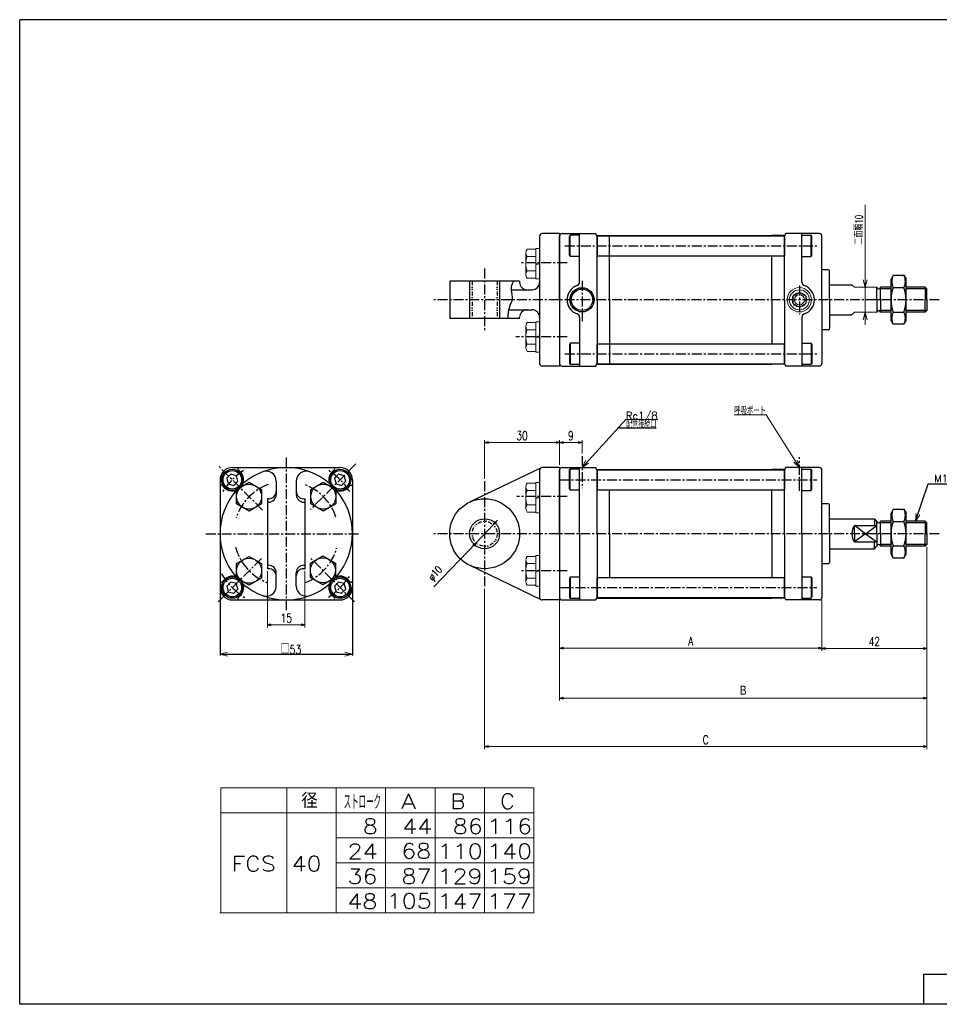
# Model space of a CAD drawing. Header units: millimetres. Extents: x -280 to 280, y -200 to 200.
# Tile 1 of 2: x -280 to 89, y -194 to 200. Entities that reach past the tile are written whole.
import ezdxf
from ezdxf.enums import TextEntityAlignment as Align

# ---------------------------------------------------------------- set-up
doc = ezdxf.new("R2010")
doc.units = ezdxf.units.MM
doc.header["$LTSCALE"] = 0.125
doc.linetypes.add('CENTER', pattern=[50.8, 31.75, -6.35, 6.35, -6.35])
doc.linetypes.add('DIVIDE', pattern=[31.75, 12.7, -6.35, 0, -6.35, 0, -6.35])
for name, color, linetype in [('Layer0001', 7, 'Continuous'), ('Layer0016', 7, 'Continuous'), ('ZUWAKU', 7, 'Continuous')]:
    doc.layers.add(name, color=color, linetype=linetype)
doc.styles.add('dcStyle0', font='txt.shx', dxfattribs={"width": 0.75, "bigfont": 'bigfont'})
doc.dimstyles.new('DaDimDiametricStyle', dxfattribs={"dimtxt": 3, "dimasz": 1.500001, "dimexe": 0.5, "dimexo": 0.5, "dimgap": 1, "dimtad": 3, "dimdsep": 46, "dimtxsty": 'dcStyle0', "dimblk1": 'OPEN30', "dimblk2": 'OPEN30', "dimsah": 1, "dimcen": 0.09, "dimclrd": 4, "dimclre": 4, "dimclrt": 4, "dimadec": 0, "dimazin": 2, "dimtfac": 1, "dimtdec": 4, "dimtmove": 0, "dimatfit": 0, "dimfxl": 1, "dimarcsym": 0})
doc.dimstyles.new('DaDimRotatedStyle', dxfattribs={"dimtxt": 3.5, "dimasz": 1.500001, "dimexe": 1, "dimexo": 0.5, "dimgap": 1, "dimtad": 3, "dimdsep": 46, "dimtxsty": 'dcStyle0', "dimblk1": 'OPEN30', "dimblk2": 'OPEN30', "dimsah": 1, "dimcen": 0.09, "dimclrd": 4, "dimclre": 4, "dimclrt": 4, "dimadec": 0, "dimazin": 2, "dimtfac": 1, "dimtdec": 4, "dimtmove": 0, "dimatfit": 0, "dimfxl": 1, "dimarcsym": 0})

# ---------------------------------------------------------------- blocks, each defined once
blk = doc.blocks.new('DC_GROUP_Φ40_3')
at = {"color": 4, "linetype": 'Continuous', "lineweight": 18}
for p, q in [((-199.3, -53.87), (-196.3, -53.07)), ((-196.3, -54.67), (-199.3, -53.87)), ((-199.3, -53.87), (-196.3, -53.87))]:
    blk.add_line(p, q, dxfattribs=at)
blk = doc.blocks.new('DC_GROUP_Φ40_4')
at = {"color": 4, "linetype": 'Continuous', "lineweight": 18}
for p, q in [((-149.3, -53.07), (-146.3, -53.87)), ((-146.3, -53.87), (-149.3, -54.67)), ((-146.3, -53.87), (-149.3, -53.87))]:
    blk.add_line(p, q, dxfattribs=at)
blk = doc.blocks.new('DC_GROUP_Φ40_6')
at = {"color": 4, "linetype": 'Continuous', "lineweight": 18}
for p, q in [((79.14, -0.69), (79.32, 2.41)), ((79.14, -0.69), (80.09, 2.16)), ((80.85, 1.91), (79.14, -0.69))]:
    blk.add_line(p, q, dxfattribs=at)
blk = doc.blocks.new('_OPEN30')
at = {"color": 0, "linetype": 'ByBlock', "lineweight": -2}
for p, q in [((-1, 0.267949), (0, 0)), ((0, 0), (-1, -0.267949)), ((0, 0), (-1, 0))]:
    blk.add_line(p, q, dxfattribs=at)
blk = doc.blocks.new('*D7')
at = {"color": 4, "linetype": 'Continuous', "lineweight": 13}
for p, q in [((-63.37, -32.19), (-63.37, -52.44)), ((41.63, -32.19), (41.63, -52.44)), ((-63.37, -51.44), (41.63, -51.44))]:
    blk.add_line(p, q, dxfattribs=at)
at = {"color": 4, "xscale": 1.500001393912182, "yscale": 1.499994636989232}
for p, rotation in [((-63.37, -51.44), 180), ((41.63, -51.44), 360)]:
    blk.add_blockref('_OPEN30', p, dxfattribs=dict(at, rotation=rotation))
at = {"color": 4, "insert": (-10.87, -50.44), "char_height": 3.5, "width": 7.6562, "attachment_point": 8, "style": 'dcStyle0'}
blk.add_mtext('\\T1.00;A', dxfattribs=at)
blk = doc.blocks.new('*D8')
at = {"color": 4, "linetype": 'Continuous', "lineweight": 13}
for p, q in [((83.63, -11.01), (83.63, -72.44)), ((-63.37, -32.19), (-63.37, -72.44)), ((-63.37, -71.44), (83.63, -71.44))]:
    blk.add_line(p, q, dxfattribs=at)
at = {"color": 4, "xscale": 1.500001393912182, "yscale": 1.499994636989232}
for p, rotation in [((-63.37, -71.44), 180), ((83.63, -71.44), 360)]:
    blk.add_blockref('_OPEN30', p, dxfattribs=dict(at, rotation=rotation))
at = {"color": 4, "insert": (10.13, -70.44), "char_height": 3.5, "width": 7.6562, "attachment_point": 8, "style": 'dcStyle0'}
blk.add_mtext('\\T1.00;Ｂ', dxfattribs=at)
blk = doc.blocks.new('*D9')
at = {"color": 4, "linetype": 'Continuous', "lineweight": 13}
for p, q in [((83.63, -11.01), (83.63, -52.59)), ((41.63, -32.19), (41.63, -52.59)), ((41.63, -51.59), (83.63, -51.59))]:
    blk.add_line(p, q, dxfattribs=at)
at = {"color": 4, "xscale": 1.500001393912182, "yscale": 1.499994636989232}
for p, rotation in [((41.63, -51.59), 180), ((83.63, -51.59), 360)]:
    blk.add_blockref('_OPEN30', p, dxfattribs=dict(at, rotation=rotation))
at = {"color": 4, "insert": (62.63, -50.59), "char_height": 3.5, "width": 10.9375, "attachment_point": 8, "style": 'dcStyle0'}
blk.add_mtext('\\T1.00;42', dxfattribs=at)
blk = doc.blocks.new('*D10')
at = {"color": 4, "linetype": 'Continuous', "lineweight": 13}
for p, q in [((83.63, -11.01), (83.63, -91.89)), ((-93.37, -27.69), (-93.37, -91.89)), ((-93.37, -90.89), (83.63, -90.89))]:
    blk.add_line(p, q, dxfattribs=at)
at = {"color": 4, "xscale": 1.500001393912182, "yscale": 1.499994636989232}
for p, rotation in [((-93.37, -90.89), 180), ((83.63, -90.89), 360)]:
    blk.add_blockref('_OPEN30', p, dxfattribs=dict(at, rotation=rotation))
at = {"color": 4, "insert": (-4.87, -89.89), "char_height": 3.5, "width": 7.6562, "attachment_point": 8, "style": 'dcStyle0'}
blk.add_mtext('\\T1.00;C', dxfattribs=at)
blk = doc.blocks.new('*D11')
at = {"color": 4, "linetype": 'Continuous', "lineweight": 13}
for p, q in [((-93.37, 16.31), (-93.37, 31.81)), ((-63.37, 21.81), (-63.37, 31.81)), ((-93.37, 30.81), (-63.37, 30.81))]:
    blk.add_line(p, q, dxfattribs=at)
at = {"color": 4, "xscale": 1.500001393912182, "yscale": 1.499994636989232}
for p, rotation in [((-93.37, 30.81), 180), ((-63.37, 30.81), 360)]:
    blk.add_blockref('_OPEN30', p, dxfattribs=dict(at, rotation=rotation))
at = {"color": 4, "insert": (-78.37, 31.81), "char_height": 3.5, "width": 10.9375, "attachment_point": 8, "style": 'dcStyle0'}
blk.add_mtext('\\T1.00;30', dxfattribs=at)
blk = doc.blocks.new('*D12')
at = {"color": 4, "linetype": 'Continuous', "lineweight": 13}
for p, q in [((-63.37, 21.81), (-63.37, 31.81)), ((-54.37, 26.35), (-54.37, 31.81)), ((-63.37, 30.81), (-54.37, 30.81))]:
    blk.add_line(p, q, dxfattribs=at)
at = {"color": 4, "xscale": 1.500001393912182, "yscale": 1.499994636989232}
for p, rotation in [((-63.37, 30.81), 180), ((-54.37, 30.81), 360)]:
    blk.add_blockref('_OPEN30', p, dxfattribs=dict(at, rotation=rotation))
at = {"color": 4, "insert": (-58.87, 31.81), "char_height": 3.5, "width": 7.6562, "attachment_point": 8, "style": 'dcStyle0'}
blk.add_mtext('\\T1.00;9', dxfattribs=at)
blk = doc.blocks.new('*D13')
at = {"color": 4, "linetype": 'Continuous', "lineweight": 13}
for p, q in [((-180.3, -20.69), (-180.3, -43.19)), ((-165.3, -20.69), (-165.3, -43.19)), ((-180.3, -42.19), (-165.3, -42.19))]:
    blk.add_line(p, q, dxfattribs=at)
at = {"color": 4, "xscale": 1.500001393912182, "yscale": 1.499994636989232}
for p, rotation in [((-180.3, -42.19), 180), ((-165.3, -42.19), 360)]:
    blk.add_blockref('_OPEN30', p, dxfattribs=dict(at, rotation=rotation))
at = {"color": 4, "insert": (-172.8, -41.19), "char_height": 3.5, "width": 10.9375, "attachment_point": 8, "style": 'dcStyle0'}
blk.add_mtext('\\T1.00;15', dxfattribs=at)
blk = doc.blocks.new('*D14')
at = {"color": 4, "linetype": 'Continuous', "lineweight": 13}
for p, q in [((-89.92, -2.07), (-96.83, -9.3)), ((-88.19, -0.26), (-89.92, -2.07)), ((-113.71, -26.98), (-96.83, -9.3))]:
    blk.add_line(p, q, dxfattribs=at)
at = {"color": 4, "xscale": 1.500001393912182, "yscale": 1.499994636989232}
for p, rotation in [((-89.92, -2.07), 226.3073077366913), ((-96.83, -9.3), 46.30730773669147)]:
    blk.add_blockref('_OPEN30', p, dxfattribs=dict(at, rotation=rotation))
at = {"color": 4, "insert": (-109.43, -21.04), "char_height": 3, "width": 12.1875, "attachment_point": 9, "rotation": 46.3073, "style": 'dcStyle0'}
blk.add_mtext('\\T1.00;φ10', dxfattribs=at)
blk = doc.blocks.new('DC_GROUP_Φ40_8')
at = {"color": 4, "linetype": 'Continuous', "lineweight": 18}
for p, q in [((58.96, 92.91), (58.15, 95.91)), ((59.76, 95.91), (58.96, 92.91)), ((58.96, 92.91), (58.96, 95.91))]:
    blk.add_line(p, q, dxfattribs=at)
blk = doc.blocks.new('DC_GROUP_Φ40_9')
at = {"color": 4, "linetype": 'Continuous', "lineweight": 18}
for p, q in [((58.15, 79.91), (58.96, 82.91)), ((58.96, 82.91), (59.76, 79.91)), ((58.96, 82.91), (58.96, 79.91))]:
    blk.add_line(p, q, dxfattribs=at)
blk = doc.blocks.new('DC_GROUP_Φ40_7')
at = {"color": 4, "linetype": 'Continuous', "lineweight": 13}
for p, q in [((58.96, 125.91), (58.96, 92.91)), ((58.96, 82.91), (58.96, 92.91)), ((58.96, 77.91), (58.96, 82.91))]:
    blk.add_line(p, q, dxfattribs=at)
at = {"linetype": 'Continuous'}
for name in ['DC_GROUP_Φ40_8', 'DC_GROUP_Φ40_9']:
    blk.add_blockref(name, (0, 0), dxfattribs=at)
at = {"color": 4, "style": 'dcStyle0', "width": 0.714286}
blk.add_text('二面幅10', height=3, rotation=90, dxfattribs=at).set_placement((57.96, 109.91), (57.96, 121.91), align=Align.FIT)
blk = doc.blocks.new('DC_GROUP_Φ40_10')
at = {"color": 4, "linetype": 'Continuous', "lineweight": 13}
for p, q in [((-76.87, 13.09), (-76.87, 4.43)), ((-72.87, 14.54), (-76.37, 14.54)), ((-71.37, 14.86), (-72.87, 14.86)), ((-72.87, 14.86), (-72.87, 2.66)), ((-71.37, 14.86), (-71.37, 2.66)), ((-72.87, 11.65), (-76.37, 11.65)), ((-72.87, 8.76), (-71.37, 9.16)), ((-72.87, 8.36), (-71.37, 8.76)), ((-72.87, 5.88), (-76.37, 5.88)), ((-72.87, 2.99), (-76.37, 2.99)), ((-71.37, 2.66), (-72.87, 2.66))]:
    blk.add_line(p, q, dxfattribs=at)
for centre, radius, start, end in [((-74.55, 13.09), 2.32, 141.4811, 218.5189), ((-68.36, 8.76), 8.51, 160.1808, 199.8192), ((-74.55, 4.43), 2.32, 141.4811, 218.5189)]:
    blk.add_arc(centre, radius, start, end, dxfattribs=at)
blk = doc.blocks.new('DC_GROUP_Φ40_11')
at = {"color": 4, "linetype": 'Continuous', "lineweight": 13}
for p, q in [((-72.87, -14.76), (-76.37, -14.76)), ((-71.37, -14.44), (-72.87, -14.44)), ((-72.87, -14.44), (-72.87, -26.64)), ((-71.37, -14.44), (-71.37, -26.64)), ((-76.87, -16.21), (-76.87, -24.87)), ((-72.87, -17.65), (-76.37, -17.65)), ((-72.87, -23.42), (-76.37, -23.42)), ((-72.87, -20.54), (-71.37, -20.13)), ((-72.87, -20.94), (-71.37, -20.54)), ((-72.87, -26.31), (-76.37, -26.31)), ((-71.37, -26.64), (-72.87, -26.64))]:
    blk.add_line(p, q, dxfattribs=at)
for centre, radius, start, end in [((-74.55, -16.21), 2.32, 141.4811, 218.5189), ((-68.36, -20.54), 8.51, 160.1808, 199.8192), ((-74.55, -24.87), 2.32, 141.4811, 218.5189)]:
    blk.add_arc(centre, radius, start, end, dxfattribs=at)
blk = doc.blocks.new('DC_GROUP_Φ40_12')
at = {"color": 4, "linetype": 'Continuous', "lineweight": 13}
for p, q in [((-76.87, 106.69), (-76.87, 98.03)), ((-72.87, 108.14), (-76.37, 108.14)), ((-71.37, 108.46), (-72.87, 108.46)), ((-72.87, 108.46), (-72.87, 96.26)), ((-71.37, 108.46), (-71.37, 96.26)), ((-72.87, 105.25), (-76.37, 105.25)), ((-72.87, 102.36), (-71.37, 102.76)), ((-72.87, 99.48), (-76.37, 99.48)), ((-72.87, 101.96), (-71.37, 102.36)), ((-72.87, 96.59), (-76.37, 96.59)), ((-71.37, 96.26), (-72.87, 96.26))]:
    blk.add_line(p, q, dxfattribs=at)
for centre, radius, start, end in [((-74.55, 106.69), 2.32, 141.4811, 218.5189), ((-68.36, 102.36), 8.51, 160.1808, 199.8192), ((-74.55, 98.03), 2.32, 141.4811, 218.5189)]:
    blk.add_arc(centre, radius, start, end, dxfattribs=at)
blk = doc.blocks.new('DC_GROUP_Φ40_13')
at = {"color": 4, "linetype": 'Continuous', "lineweight": 13}
for p, q in [((-72.87, 78.84), (-76.37, 78.84)), ((-71.37, 79.16), (-72.87, 79.16)), ((-72.87, 79.16), (-72.87, 66.96)), ((-71.37, 79.16), (-71.37, 66.96)), ((-76.87, 77.39), (-76.87, 68.73)), ((-72.87, 75.95), (-76.37, 75.95)), ((-72.87, 73.06), (-71.37, 73.47)), ((-72.87, 72.66), (-71.37, 73.06)), ((-72.87, 70.18), (-76.37, 70.18)), ((-72.87, 67.29), (-76.37, 67.29)), ((-71.37, 66.96), (-72.87, 66.96))]:
    blk.add_line(p, q, dxfattribs=at)
for centre, radius, start, end in [((-74.55, 77.39), 2.32, 141.4811, 218.5189), ((-68.36, 73.06), 8.51, 160.1808, 199.8192), ((-74.55, 68.73), 2.32, 141.4811, 218.5189)]:
    blk.add_arc(centre, radius, start, end, dxfattribs=at)
blk = doc.blocks.new('DC_GROUP_Φ40_15')
at = {"color": 4, "linetype": 'Continuous', "lineweight": 18}
for p, q in [((-54.37, 20.81), (-52.95, 23.57)), ((-54.37, 20.81), (-52.35, 23.03)), ((-51.76, 22.49), (-54.37, 20.81))]:
    blk.add_line(p, q, dxfattribs=at)
blk = doc.blocks.new('DC_GROUP_Φ40_14')
at = {"color": 4, "linetype": 'Continuous', "lineweight": 13}
for p, q in [((-54.37, 20.81), (-36.85, 40.06)), ((-36.85, 40.06), (-24.05, 40.06))]:
    blk.add_line(p, q, dxfattribs=at)
at = {"linetype": 'Continuous'}
blk.add_blockref('DC_GROUP_Φ40_15', (0, 0), dxfattribs=at)
at = {"color": 4, "style": 'dcStyle0', "width": 0.85}
blk.add_text('Rc1/8', height=3, dxfattribs=at).set_placement((-36.85, 40.06), (-24.1, 40.06), align=Align.FIT)
blk = doc.blocks.new('DC_GROUP_Φ40_17')
at = {"color": 4, "linetype": 'Continuous', "lineweight": 18}
for p, q in [((31.71, 23.78), (32.63, 20.81)), ((32.63, 20.81), (30.35, 22.92)), ((32.63, 20.81), (31.03, 23.35))]:
    blk.add_line(p, q, dxfattribs=at)
blk = doc.blocks.new('DC_GROUP_Φ40_16')
at = {"color": 4, "linetype": 'Continuous', "lineweight": 13}
for p, q in [((19.31, 41.9), (6.51, 41.9)), ((32.63, 20.81), (19.31, 41.9))]:
    blk.add_line(p, q, dxfattribs=at)
at = {"linetype": 'Continuous'}
blk.add_blockref('DC_GROUP_Φ40_17', (0, 0), dxfattribs=at)
at = {"color": 4, "style": 'dcStyle0', "width": 0.708333}
blk.add_text('呼吸ポート', height=3, dxfattribs=at).set_placement((6.51, 41.9), (19.26, 41.9), align=Align.FIT)

msp = doc.modelspace()

# ---------------------------------------------------------------- linework, layer by layer
at = {"color": 4, "linetype": 'Continuous', "lineweight": 25}
for p, q in [((-63.371, 114.415), (-70.371, 114.415)), ((-63.371, 114.415), (-63.371, 61.415)), ((-55.371, 94.986), (-55.371, 114.415)), ((33.629, 94.986), (33.629, 114.415)), ((-71.371, 113.415), (-71.371, 62.415)), ((-59.371, 113.279), (-59.071, 113.798)), ((-59.371, 105.818), (-59.371, 113.279)), ((-59.071, 105.298), (-59.071, 113.798)), ((-55.371, 113.798), (-59.071, 113.798)), ((-48.371, 87.915), (-48.371, 113.667)), ((-48.271, 113.481), (-48.371, 113.381)), ((-48.371, 113.381), (-48.371, 105.581)), ((-48.271, 113.481), (26.529, 113.481)), ((-43.371, 113.481), (-43.371, 113.665)), ((-43.371, 113.665), (21.629, 113.665)), ((21.629, 113.481), (21.629, 113.665)), ((26.629, 113.381), (26.529, 113.481)), ((26.629, 113.667), (26.629, 105.581)), ((26.629, 87.915), (26.629, 113.481)), ((33.629, 113.731), (37.329, 113.731)), ((37.329, 105.231), (37.329, 113.731)), ((37.629, 113.212), (37.329, 113.731)), ((37.629, 105.751), (37.629, 113.212)), ((-59.071, 105.298), (-59.371, 105.818)), ((-55.371, 105.298), (-59.071, 105.298)), ((-48.271, 105.481), (-48.371, 105.581)), ((-48.271, 105.481), (26.529, 105.481)), ((-43.371, 87.915), (-43.371, 105.481)), ((21.629, 87.915), (21.629, 105.481)), ((26.529, 105.481), (26.629, 105.581)), ((33.629, 105.231), (37.329, 105.231)), ((37.329, 105.231), (37.629, 105.751)), ((-107.371, 95.415), (-107.371, 80.415)), ((-79.371, 95.415), (-107.371, 95.415)), ((-99.371, 95.415), (-99.371, 80.415)), ((-87.371, 95.415), (-87.371, 80.415)), ((-79.371, 95.415), (-79.371, 94.915)), ((70.224, 97.73), (69.321, 96.165)), ((69.321, 79.665), (69.321, 96.165)), ((70.224, 97.725), (74.417, 97.725)), ((74.417, 97.73), (75.321, 96.165)), ((75.321, 79.665), (75.321, 96.165)), ((-82.791, 91.915), (-74.371, 91.915)), ((44.629, 93.915), (53.629, 93.915)), ((63.629, 87.915), (63.629, 92.915)), ((69.321, 92.915), (65.129, 92.915)), ((65.129, 87.915), (65.129, 92.915)), ((69.321, 92.24), (65.129, 92.24)), ((70.224, 92.822), (74.417, 92.822)), ((82.954, 92.915), (75.321, 92.915)), ((83.629, 92.24), (75.321, 92.24)), ((83.629, 92.24), (82.954, 92.915)), ((82.954, 92.915), (82.954, 87.915)), ((83.629, 87.915), (83.629, 92.24)), ((-48.371, 87.915), (-48.371, 62.162)), ((-43.371, 87.915), (-43.371, 70.348)), ((21.629, 87.915), (21.629, 70.348)), ((26.629, 87.915), (26.629, 62.348)), ((63.629, 87.915), (63.629, 82.915)), ((65.129, 87.915), (65.129, 82.915)), ((82.954, 82.915), (82.954, 87.915)), ((83.629, 87.915), (83.629, 83.59)), ((-83.784, 83.915), (-74.371, 83.915)), ((69.321, 83.59), (65.129, 83.59)), ((69.321, 82.915), (65.129, 82.915)), ((70.172, 83.007), (74.417, 83.007)), ((83.629, 83.59), (75.321, 83.59)), ((82.954, 82.915), (75.321, 82.915)), ((83.629, 83.59), (82.954, 82.915)), ((-79.371, 80.415), (-107.371, 80.415)), ((-79.371, 80.415), (-79.371, 80.915)), ((-55.371, 80.844), (-55.371, 61.415)), ((33.629, 80.844), (33.629, 61.415)), ((44.629, 81.915), (53.629, 81.915)), ((70.224, 78.1), (69.321, 79.665)), ((74.417, 78.1), (75.321, 79.665)), ((74.417, 78.1), (70.224, 78.1)), ((-59.071, 70.531), (-59.371, 70.012)), ((-59.371, 70.012), (-59.371, 62.551)), ((-59.071, 70.531), (-59.071, 62.031)), ((-55.371, 70.531), (-59.071, 70.531)), ((-48.271, 70.348), (-48.371, 70.248)), ((-48.371, 62.448), (-48.371, 70.248)), ((-48.271, 70.348), (26.529, 70.348)), ((26.529, 70.348), (26.629, 70.248)), ((26.629, 62.162), (26.629, 70.248)), ((33.629, 70.598), (37.329, 70.598)), ((37.329, 70.598), (37.329, 62.098)), ((37.329, 70.598), (37.629, 70.078)), ((37.629, 70.078), (37.629, 62.618)), ((-63.371, 61.415), (-70.371, 61.415)), ((-59.371, 62.551), (-59.071, 62.031)), ((-55.371, 62.031), (-59.071, 62.031)), ((-48.271, 62.348), (-48.371, 62.448)), ((-48.271, 62.348), (26.529, 62.348)), ((-43.371, 62.348), (-43.371, 62.165)), ((-43.371, 62.165), (21.629, 62.165)), ((21.629, 62.348), (21.629, 62.165)), ((26.629, 62.448), (26.529, 62.348)), ((33.629, 62.098), (37.329, 62.098)), ((37.629, 62.618), (37.329, 62.098)), ((-24.74, 36.506), (-40.224, 36.506)), ((-70.805, 20.715), (-99.444, 6.929)), ((-71.371, 19.814), (-71.371, -31.186)), ((-63.371, 20.814), (-70.371, 20.814)), ((-63.371, 20.814), (-63.371, -32.186)), ((-59.371, 19.678), (-59.071, 20.198)), ((-59.071, 11.698), (-59.071, 20.198)), ((-55.371, 20.198), (-59.071, 20.198)), ((-55.371, -5.686), (-55.371, 20.814)), ((-48.371, -5.686), (-48.371, 20.067)), ((-48.271, 19.881), (-48.371, 19.781)), ((-48.371, 19.781), (-48.371, 11.981)), ((-48.271, 19.881), (26.529, 19.881)), ((-43.371, 19.881), (-43.371, 20.064)), ((-43.371, 20.064), (21.629, 20.064)), ((21.629, 19.881), (21.629, 20.064)), ((26.629, 19.781), (26.529, 19.881)), ((26.629, 20.067), (26.629, 11.981)), ((26.629, -5.686), (26.629, 19.881)), ((33.629, -5.686), (33.629, 20.814)), ((33.629, 20.131), (37.329, 20.131)), ((37.329, 11.631), (37.329, 20.131)), ((37.629, 19.612), (37.329, 20.131)), ((-194.967, 18.112), (-196.6, 16.479)), ((-196.6, 16.479), (-196.003, 14.248)), ((-192.737, 17.514), (-194.967, 18.112)), ((-192.139, 15.283), (-192.737, 17.514)), ((-151.834, 18.112), (-153.467, 16.479)), ((-153.467, 16.479), (-152.869, 14.248)), ((-149.603, 17.514), (-151.834, 18.112)), ((-149.005, 15.283), (-149.603, 17.514)), ((-59.371, 12.217), (-59.371, 19.678)), ((37.629, 12.151), (37.629, 19.612)), ((-196.003, 14.248), (-193.772, 13.65)), ((-193.772, 13.65), (-192.139, 15.283)), ((-192.652, 12.05), (-187.652, 14.937)), ((-192.652, 6.277), (-192.652, 12.05)), ((-187.652, 14.937), (-182.652, 12.05)), ((-182.652, 12.05), (-182.652, 6.277)), ((-176.803, 15.344), (-176.803, 9.929)), ((-168.803, 15.344), (-168.803, 9.929)), ((-162.954, 12.05), (-157.954, 14.937)), ((-162.954, 6.277), (-162.954, 12.05)), ((-157.954, 14.937), (-152.954, 12.05)), ((-152.954, 12.05), (-152.954, 6.277)), ((-152.869, 14.248), (-150.638, 13.65)), ((-150.638, 13.65), (-149.005, 15.283)), ((-59.071, 11.698), (-59.371, 12.217)), ((-48.271, 11.881), (-48.371, 11.981)), ((-48.271, 11.881), (26.529, 11.881)), ((-43.371, -5.686), (-43.371, 11.881)), ((21.629, -5.686), (21.629, 11.881)), ((26.529, 11.881), (26.629, 11.981)), ((37.329, 11.631), (37.629, 12.151)), ((79.137, -0.686), (84.137, 14.314)), ((84.137, 14.314), (106.337, 14.314)), ((-180.303, 8.314), (-180.303, -19.686)), ((-179.803, 8.314), (-180.303, 8.314)), ((-165.803, 8.314), (-165.303, 8.314)), ((-165.303, 8.314), (-165.303, -19.686)), ((-55.371, 11.698), (-59.071, 11.698)), ((33.629, 11.631), (37.329, 11.631)), ((-187.652, 3.39), (-192.652, 6.277)), ((-182.652, 6.277), (-187.652, 3.39)), ((-179.803, 6.929), (-180.303, 6.929)), ((-165.803, 6.929), (-165.303, 6.929)), ((-157.954, 3.39), (-162.954, 6.277)), ((-152.954, 6.277), (-157.954, 3.39)), ((70.224, 4.129), (69.321, 2.564)), ((70.224, 4.124), (74.417, 4.124)), ((74.417, 4.129), (75.321, 2.564)), ((44.629, 0.314), (62.629, 0.314)), ((62.629, 0.314), (63.629, -0.686)), ((62.629, 0.314), (62.629, -2.371)), ((69.321, -13.936), (69.321, 2.564)), ((75.321, -13.936), (75.321, 2.564)), ((54.629, -5.686), (54.629, -2.371)), ((54.629, -2.371), (63.629, -2.371)), ((59.129, -5.686), (54.629, -2.371)), ((59.129, -5.686), (63.629, -2.371)), ((63.629, -5.686), (63.629, -0.686)), ((69.321, -0.686), (65.129, -0.686)), ((65.129, -5.686), (65.129, -0.686)), ((69.321, -1.361), (65.129, -1.361)), ((70.224, -0.778), (74.417, -0.778)), ((82.954, -0.686), (75.321, -0.686)), ((83.629, -1.361), (75.321, -1.361)), ((83.629, -1.361), (82.954, -0.686)), ((82.954, -0.686), (82.954, -5.686)), ((83.629, -5.686), (83.629, -1.361)), ((-55.371, -5.686), (-55.371, -32.186)), ((-48.371, -5.686), (-48.371, -31.438)), ((-43.371, -5.686), (-43.371, -23.252)), ((21.629, -5.686), (21.629, -23.252)), ((26.629, -5.686), (26.629, -31.252)), ((33.629, -5.686), (33.629, -32.186)), ((54.629, -5.686), (54.629, -9.001)), ((59.129, -5.686), (54.629, -9.001)), ((59.129, -5.686), (63.629, -9.001)), ((63.629, -5.686), (63.629, -10.686)), ((65.129, -5.686), (65.129, -10.686)), ((82.954, -10.686), (82.954, -5.686)), ((83.629, -5.686), (83.629, -10.011)), ((44.629, -11.686), (62.629, -11.686)), ((54.629, -9.001), (63.629, -9.001)), ((62.629, -11.686), (62.629, -9.001)), ((62.629, -11.686), (63.629, -10.686)), ((69.321, -10.011), (65.129, -10.011)), ((69.321, -10.686), (65.129, -10.686)), ((70.172, -10.593), (74.417, -10.593)), ((83.629, -10.011), (75.321, -10.011)), ((82.954, -10.686), (75.321, -10.686)), ((83.629, -10.011), (82.954, -10.686)), ((-192.652, -17.648), (-187.652, -14.761)), ((-187.652, -14.761), (-182.652, -17.648)), ((-163.13, -17.471), (-158.13, -14.585)), ((-158.13, -14.585), (-153.13, -17.471)), ((70.224, -15.501), (69.321, -13.936)), ((74.417, -15.501), (70.224, -15.501)), ((74.417, -15.501), (75.321, -13.936)), ((-192.652, -23.422), (-192.652, -17.648)), ((-182.652, -17.648), (-182.652, -23.422)), ((-179.803, -18.3), (-180.303, -18.3)), ((-179.803, -19.686), (-180.303, -19.686)), ((-165.803, -18.3), (-165.303, -18.3)), ((-165.803, -19.686), (-165.303, -19.686)), ((-163.13, -23.245), (-163.13, -17.471)), ((-153.13, -17.471), (-153.13, -23.245)), ((-70.805, -32.087), (-99.444, -18.3)), ((-187.652, -26.308), (-192.652, -23.422)), ((-182.652, -23.422), (-187.652, -26.308)), ((-176.803, -26.715), (-176.803, -21.3)), ((-168.803, -26.715), (-168.803, -21.3)), ((-158.13, -26.132), (-163.13, -23.245)), ((-153.13, -23.245), (-158.13, -26.132)), ((-59.071, -23.069), (-59.371, -23.589)), ((-59.371, -23.589), (-59.371, -31.05)), ((-59.071, -23.069), (-59.071, -31.569)), ((-55.371, -23.069), (-59.071, -23.069)), ((-48.271, -23.252), (-48.371, -23.352)), ((-48.371, -31.152), (-48.371, -23.352)), ((-48.271, -23.252), (26.529, -23.252)), ((26.529, -23.252), (26.629, -23.352)), ((26.629, -31.438), (26.629, -23.352)), ((33.629, -23.002), (37.329, -23.002)), ((37.329, -23.002), (37.329, -31.502)), ((37.329, -23.002), (37.629, -23.522)), ((37.629, -23.522), (37.629, -30.983)), ((-194.967, -25.022), (-196.6, -26.655)), ((-196.6, -26.655), (-196.003, -28.885)), ((-192.737, -25.619), (-194.967, -25.022)), ((-192.139, -27.85), (-192.737, -25.619)), ((-151.834, -25.022), (-153.467, -26.655)), ((-153.467, -26.655), (-152.869, -28.885)), ((-149.603, -25.619), (-151.834, -25.022)), ((-149.005, -27.85), (-149.603, -25.619)), ((-199.303, -27.786), (-199.303, -54.47)), ((-196.003, -28.885), (-193.772, -29.483)), ((-193.772, -29.483), (-192.139, -27.85)), ((-152.869, -28.885), (-150.638, -29.483)), ((-150.638, -29.483), (-149.005, -27.85)), ((-146.303, -27.786), (-146.303, -54.47)), ((-59.371, -31.05), (-59.071, -31.569)), ((-48.271, -31.252), (-48.371, -31.152)), ((-48.271, -31.252), (26.529, -31.252)), ((-43.371, -31.252), (-43.371, -31.436)), ((-43.371, -31.436), (21.629, -31.436)), ((21.629, -31.252), (21.629, -31.436)), ((26.629, -31.152), (26.529, -31.252)), ((33.629, -31.502), (37.329, -31.502)), ((37.629, -30.983), (37.329, -31.502)), ((-63.371, -32.186), (-70.371, -32.186)), ((-55.371, -31.569), (-59.071, -31.569)), ((-199.303, -53.87), (-146.303, -53.87))]:
    msp.add_line(p, q, dxfattribs=at)
at = {"color": 4, "linetype": 'CENTER', "lineweight": 25}
for p, q in [((-61.238, 109.481), (39.629, 109.481)), ((-60.371, 102.765), (-79.3, 102.765)), ((-93.371, 100.415), (-93.371, 75.415)), ((88.629, 87.915), (-114.222, 87.915)), ((-60.371, 73.065), (-80.853, 73.065)), ((-61.238, 66.348), (39.629, 66.348)), ((-54.371, 25.355), (-54.371, 12.481)), ((32.629, 11.517), (32.629, 24.89)), ((-63.371, 15.881), (39.629, 15.881)), ((-93.371, 15.314), (-93.371, -26.686)), ((-60.371, 9.164), (-80.486, 9.164)), ((-204.966, -5.686), (-143.463, -5.686)), ((88.629, -5.686), (-114.222, -5.686)), ((-60.371, -20.536), (-78.917, -20.536)), ((-63.371, -27.252), (39.629, -27.252))]:
    msp.add_line(p, q, dxfattribs=at)
at = {"color": 4, "linetype": 'DIVIDE', "lineweight": 25}
for p, q in [((-98.371, 95.415), (-98.371, 80.415)), ((-88.371, 95.415), (-88.371, 80.415))]:
    msp.add_line(p, q, dxfattribs=at)
at = {"color": 4, "linetype": 'Continuous', "lineweight": 13}
for p, q in [((54.629, 92.915), (53.629, 93.915)), ((54.629, 92.915), (63.629, 92.915)), ((53.629, 81.915), (54.629, 82.915)), ((63.629, 82.915), (54.629, 82.915)), ((-199.032, -107.343), (-73.624, -107.343)), ((-199.032, -107.343), (-199.032, -157.343)), ((-172.613, -107.343), (-172.613, -157.343)), ((-152.815, -107.343), (-152.815, -157.343)), ((-133.017, -107.343), (-133.017, -157.343)), ((-113.22, -107.343), (-113.22, -157.343)), ((-93.422, -107.343), (-93.422, -157.343)), ((-73.624, -107.343), (-73.624, -157.343)), ((-199.032, -117.343), (-73.624, -117.343)), ((-152.815, -127.343), (-73.624, -127.343)), ((-152.768, -137.343), (-73.624, -137.343)), ((-152.815, -147.343), (-73.624, -147.343)), ((-199.373, -157.343), (-73.624, -157.343))]:
    msp.add_line(p, q, dxfattribs=at)
at = {"color": 4, "linetype": 'Continuous', "lineweight": 25}
for centre, radius in [((-194.37, 15.881), 4.25), ((-151.236, 15.881), 4.25), ((-194.37, 15.881), 3.73), ((-151.236, 15.881), 3.73), ((-187.652, 9.164), 5), ((-157.954, 9.164), 5), ((-93.371, -5.686), 14), ((-93.371, -5.686), 6), ((-187.652, -20.535), 5), ((-158.13, -20.358), 5), ((-194.37, -27.252), 4.25), ((-194.37, -27.252), 3.73), ((-151.236, -27.252), 4.25), ((-151.236, -27.252), 3.73)]:
    msp.add_circle(centre, radius, dxfattribs=at)
at = {"color": 4, "linetype": 'DIVIDE', "lineweight": 25}
msp.add_circle((-93.371, -5.686), 5, dxfattribs=at)
at = {"color": 4, "linetype": 'Continuous', "lineweight": 25}
for centre, radius, start, end in [((-70.371, 113.415), 1, 90, 180), ((-77.002, 92.156), 5.789, 145.74238, 198.06883), ((-76.371, 94.915), 3, 180, 270), ((-74.371, 94.915), 3, 270, 0), ((74.474, 95.276), 4.907, 150.00001, 209.99999), ((70.167, 95.276), 4.907, 330.00001, 29.99999), ((64.379, 92.994), 0.754, 186.02558, 353.97442), ((83.1, 87.915), 13.779, 159.136, 200.864), ((61.541, 87.915), 13.779, 339.136, 20.864), ((-87.436, 88.768), 5.181, 327.04011, 17.89901), ((-73.331, 81.48), 10.733, 155.38671, 185.69446), ((-76.371, 80.915), 3, 90, 180), ((-74.371, 80.915), 3, 0, 90), ((64.379, 82.835), 0.754, 6.02558, 173.97442), ((74.474, 80.553), 4.907, 150.00001, 209.99999), ((70.167, 80.553), 4.907, 330.00001, 29.99999), ((-70.371, 62.415), 1, 180, 270), ((-70.371, 19.814), 1, 90, 180), ((-180.803, 15.344), 4, 0, 110.8275), ((-164.803, 15.344), 4, 69.1725, 180), ((-179.803, 11.314), 3, 270, 0), ((-179.803, 9.929), 3, 270, 0), ((-165.803, 11.314), 3, 180, 270), ((-165.803, 9.929), 3, 180, 270), ((74.474, 1.676), 4.907, 150.00001, 209.99999), ((70.167, 1.676), 4.907, 330.00001, 29.99999), ((59.629, -5.687), 6, 146.44269, 180), ((64.379, -0.606), 0.754, 186.02558, 353.97442), ((83.1, -5.686), 13.779, 159.136, 200.864), ((61.541, -5.686), 13.779, 339.136, 20.864), ((59.629, -5.684), 6, 180, 213.55731), ((64.379, -10.765), 0.754, 6.02558, 173.97442), ((74.474, -13.047), 4.907, 150.00001, 209.99999), ((70.167, -13.047), 4.907, 330.00001, 29.99999), ((-179.803, -21.3), 3, 0, 90), ((-179.803, -22.686), 3, 0, 90), ((-165.803, -21.3), 3, 90, 180), ((-165.803, -22.686), 3, 90, 180), ((-180.803, -26.715), 4, 249.1725, 0), ((-164.803, -26.715), 4, 180, 290.8275), ((-70.371, -31.186), 1, 180, 270)]:
    msp.add_arc(centre, radius, start, end, dxfattribs=at)
at = {"color": 4, "linetype": 'CENTER', "lineweight": 25}
for radius, start, end in [(21, 109.93931, 162.63453), (21, 18.52996, 69.1725), (21, 194.90419, 248.50209), (21, 291.32135, 343.94481), (30.5, 211.79795, 237.02351)]:
    msp.add_arc((-172.803, -5.686), radius, start, end, dxfattribs=at)
at = {"layer": 'Layer0001', "color": 4, "linetype": 'Continuous', "lineweight": 25}
for p, q in [((-62.371, 114.415), (-48.821, 114.415)), ((-48.821, 114.165), (-48.821, 114.415)), ((40.629, 114.415), (27.079, 114.415)), ((27.079, 114.165), (27.079, 114.415)), ((-63.371, 87.915), (-63.371, 113.415)), ((-48.321, 113.665), (-43.371, 113.665)), ((-43.371, 87.915), (-43.371, 113.665)), ((21.629, 113.481), (21.629, 113.665)), ((26.579, 113.665), (21.629, 113.665)), ((41.629, 87.915), (41.629, 113.415)), ((21.629, 87.915), (21.629, 105.481)), ((44.129, 99.915), (41.629, 99.915)), ((44.629, 87.915), (44.629, 99.415)), ((-63.371, 87.915), (-63.371, 62.415)), ((-43.371, 87.915), (-43.371, 62.165)), ((21.629, 87.915), (21.629, 70.348)), ((41.629, 87.915), (41.629, 62.415)), ((44.629, 87.915), (44.629, 76.415)), ((44.129, 75.915), (41.629, 75.915)), ((-62.371, 61.415), (-48.821, 61.415)), ((-48.821, 61.665), (-48.821, 61.415)), ((-48.321, 62.165), (-43.371, 62.165)), ((21.629, 62.348), (21.629, 62.165)), ((26.579, 62.165), (21.629, 62.165)), ((27.079, 61.665), (27.079, 61.415)), ((40.629, 61.415), (27.079, 61.415)), ((-194.303, 20.814), (-151.303, 20.814)), ((-192.085, 19.961), (-190.952, 18.827)), ((-154.654, 18.827), (-153.52, 19.961)), ((-63.371, -5.686), (-63.371, 19.814)), ((-62.371, 20.814), (-48.821, 20.814)), ((-48.821, 20.564), (-48.821, 20.814)), ((-48.321, 20.064), (-43.371, 20.064)), ((21.629, 19.881), (21.629, 20.064)), ((26.579, 20.064), (21.629, 20.064)), ((40.629, 20.814), (27.079, 20.814)), ((27.079, 20.564), (27.079, 20.814)), ((41.629, -5.686), (41.629, 19.814)), ((-199.303, 15.814), (-199.303, -27.186)), ((-146.303, 15.814), (-146.303, -27.186)), ((-198.449, 13.597), (-197.317, 12.464)), ((-148.29, 12.463), (-147.156, 13.597)), ((-43.371, -5.686), (-43.371, 11.881)), ((21.629, -5.686), (21.629, 11.881)), ((44.129, 6.314), (41.629, 6.314)), ((44.629, -5.686), (44.629, 5.814)), ((-63.371, -5.686), (-63.371, -31.186)), ((-43.371, -5.686), (-43.371, -23.252)), ((21.629, -5.686), (21.629, -23.252)), ((41.629, -5.686), (41.629, -31.186)), ((44.629, -5.686), (44.629, -17.186)), ((44.129, -17.686), (41.629, -17.686)), ((-198.449, -24.968), (-197.315, -23.834)), ((-148.29, -23.834), (-147.156, -24.968)), ((-192.085, -31.332), (-191.1, -30.347)), ((-154.654, -30.198), (-153.52, -31.332)), ((-48.321, -31.436), (-43.371, -31.436)), ((21.629, -31.252), (21.629, -31.436)), ((26.579, -31.436), (21.629, -31.436)), ((-194.303, -32.186), (-151.303, -32.186)), ((-62.371, -32.186), (-48.821, -32.186)), ((-48.821, -31.936), (-48.821, -32.186)), ((27.079, -31.936), (27.079, -32.186)), ((40.629, -32.186), (27.079, -32.186))]:
    msp.add_line(p, q, dxfattribs=at)
at = {"layer": 'Layer0001', "color": 4, "linetype": 'CENTER', "lineweight": 25}
for p, q in [((-54.371, 95.53), (-54.371, 79.374)), ((-172.803, 24.814), (-172.803, -36.848)), ((-182.284, 3.795), (-199.817, 21.329)), ((-144.874, 22.243), (-163.104, 4.013)), ((-182.665, -15.548), (-200.051, -32.934)), ((-145.524, -32.964), (-163.477, -15.011))]:
    msp.add_line(p, q, dxfattribs=at)
at = {"layer": 'Layer0001', "color": 4, "linetype": 'Continuous', "lineweight": 25}
for radius in [4.85, 4.3]:
    msp.add_circle((-54.371, 87.915), radius, dxfattribs=at)
for centre, radius, start, end in [((-62.371, 113.415), 1, 90, 180), ((40.629, 113.415), 1, 0, 90), ((-48.321, 114.165), 0.5, 180, 270), ((26.579, 114.165), 0.5, 270, 0), ((44.129, 99.415), 0.5, 0, 90), ((-56.871, 94.986), 1.5, 289.47122, 0), ((35.129, 94.986), 1.5, 180, 250.52878), ((-54.371, 87.915), 6, 109.47122, 250.52878), ((32.629, 87.915), 6, 289.47122, 70.52878), ((-56.871, 80.844), 1.5, 0, 70.52878), ((35.129, 80.844), 1.5, 109.47122, 180), ((44.129, 76.415), 0.5, 270, 0), ((-62.371, 62.415), 1, 180, 270), ((-48.321, 61.665), 0.5, 90, 180), ((26.579, 61.665), 0.5, 0, 90), ((40.629, 62.415), 1, 270, 0), ((-194.303, 15.814), 5, 90, 180), ((-191.732, 20.314), 0.5, 90, 225), ((-172.803, -5.686), 26.5, 49.15565, 130.84435), ((-153.874, 20.314), 0.5, 315, 90), ((-151.303, 15.814), 5, 0, 90), ((-62.371, 19.814), 1, 90, 180), ((-48.321, 20.564), 0.5, 180, 270), ((26.579, 20.564), 0.5, 270, 0), ((40.629, 19.814), 1, 0, 90), ((-194.37, 15.881), 4.5, 229.23058, 40.76942), ((-151.236, 15.881), 4.5, 139.24222, 310.76942), ((-198.803, 13.243), 0.5, 45, 180), ((-146.803, 13.243), 0.5, 0, 135), ((-172.803, -5.686), 26.5, 139.15565, 220.48704), ((-172.803, -5.686), 26.5, 319.51296, 40.84435), ((44.129, 5.814), 0.5, 0, 90), ((44.129, -17.186), 0.5, 270, 0), ((-194.303, -27.186), 4.5, 318.03737, 131.95492), ((-151.303, -27.186), 4.5, 48.03737, 221.96263), ((-198.803, -24.615), 0.5, 180, 315), ((-194.303, -27.186), 5, 180, 270), ((-172.803, -5.686), 26.5, 229.51296, 310.48704), ((-151.303, -27.186), 5, 270, 0), ((-146.803, -24.615), 0.5, 225, 0), ((-191.732, -31.686), 0.5, 135, 270), ((-153.874, -31.686), 0.5, 270, 45), ((-62.371, -31.186), 1, 180, 270), ((-48.321, -31.936), 0.5, 90, 180), ((26.579, -31.936), 0.5, 0, 90), ((40.629, -31.186), 1, 270, 0)]:
    msp.add_arc(centre, radius, start, end, dxfattribs=at)
at = {"layer": 'Layer0001', "color": 4, "linetype": 'CENTER', "lineweight": 25}
for start, end in [(33.48608, 57.18122), (123.99585, 146.24456), (303.59198, 326.49928)]:
    msp.add_arc((-172.803, -5.686), 30.5, start, end, dxfattribs=at)
at = {"layer": 'Layer0016', "color": 4, "linetype": 'Continuous', "lineweight": 13}
for p, q in [((32.629, 90.865), (30.074, 89.39)), ((35.184, 89.39), (32.629, 90.865)), ((30.074, 89.39), (30.074, 86.44)), ((35.184, 86.44), (35.184, 89.39)), ((30.074, 86.44), (32.629, 84.965)), ((32.629, 84.965), (35.184, 86.44))]:
    msp.add_line(p, q, dxfattribs=at)
at = {"layer": 'Layer0016', "color": 4, "linetype": 'CENTER', "lineweight": 25}
msp.add_line((32.629, 93.573), (32.629, 82.023), dxfattribs=at)
at = {"layer": 'Layer0016', "color": 4, "linetype": 'Continuous', "lineweight": 13}
for radius in [4.864, 3.998, 2.95, 2]:
    msp.add_circle((32.629, 87.915), radius, dxfattribs=at)
at = {"layer": 'ZUWAKU', "color": 5, "linetype": 'Continuous', "lineweight": 25}
for p, q in [((273.5, 200), (-279.5, 200)), ((-279.5, -194), (-279.5, 200)), ((279.5, -194), (-279.5, -194))]:
    msp.add_line(p, q, dxfattribs=at)
at = {"layer": 'ZUWAKU', "color": 4, "linetype": 'Continuous', "lineweight": 25}
for p, q in [((82.5, -182), (273.5, -182)), ((82.5, -194), (82.5, -182))]:
    msp.add_line(p, q, dxfattribs=at)

# ---------------------------------------------------------------- block references
at = {"linetype": 'Continuous'}
for name in ['DC_GROUP_Φ40_7', 'DC_GROUP_Φ40_12', 'DC_GROUP_Φ40_13', 'DC_GROUP_Φ40_16', 'DC_GROUP_Φ40_14', 'DC_GROUP_Φ40_10', 'DC_GROUP_Φ40_6', 'DC_GROUP_Φ40_11', 'DC_GROUP_Φ40_3', 'DC_GROUP_Φ40_4']:
    msp.add_blockref(name, (0, 0), dxfattribs=at)

# ---------------------------------------------------------------- texts
at = {"color": 4, "style": 'dcStyle0'}
for s, height, width, p, p2 in [('配管接続口', 3, 0.666667, (-36.676, 36.606), (-24.676, 36.606)), ('M10x1.25', 3, 0.8, (86.537, 14.914), (105.737, 14.914)), ('□53', 3.5, 0.75, (-175.203, -53.77), (-166.803, -53.77)), ('   径', 6, 0.952381, (-184.186, -115.508), (-160.186, -115.508)), ('ストローク', 6, 0.416667, (-149.816, -116.011), (-134.816, -116.011))]:
    msp.add_text(s, height=height, dxfattribs=dict(at, width=width)).set_placement(p, p2, align=Align.FIT)
for s, p, p2 in [('A', (-126.863, -115.763), (-120.863, -115.763)), ('B', (-107.066, -115.763), (-101.066, -115.763)), ('C', (-87.268, -115.763), (-81.268, -115.763)), ('8', (-142.161, -125.763), (-136.161, -125.763)), ('44', (-126.363, -125.763), (-114.363, -125.763)), ('86', (-106.107, -125.763), (-94.107, -125.763)), ('116', (-92.363, -125.763), (-74.363, -125.763)), ('24', (-148.214, -135.763), (-136.214, -135.763)), ('68', (-126.75, -135.619), (-114.75, -135.619)), ('110', (-112.16, -135.763), (-94.16, -135.763)), ('140', (-92.363, -135.763), (-74.363, -135.763)), ('FCS 40', (-194.668, -140.763), (-158.668, -140.763)), ('36', (-148.268, -145.763), (-136.268, -145.763)), ('87', (-126.621, -145.775), (-114.621, -145.775)), ('129', (-112.214, -145.763), (-94.214, -145.763)), ('159', (-92.416, -145.763), (-74.416, -145.763)), ('48', (-148.321, -155.763), (-136.321, -155.763)), ('105', (-132.574, -155.618), (-114.574, -155.618)), ('147', (-112.267, -155.763), (-94.267, -155.763)), ('177', (-92.469, -155.763), (-74.469, -155.763))]:
    msp.add_text(s, height=6, dxfattribs=at).set_placement(p, p2, align=Align.FIT)

# ---------------------------------------------------------------- dimensions: what is measured, and where the dimension line sits
at = {"linetype": 'Continuous', "lineweight": 13}
for base, p1, p2, picture, middle in [((-63.371, 30.814), (-93.371, 15.814), (-63.371, 21.314), '*D11', (-78.371, 30.814)), ((-54.371, 30.814), (-63.371, 21.314), (-54.371, 25.855), '*D12', (-58.871, 30.814)), ((83.629, -51.591), (41.629, -31.686), (83.629, -10.511), '*D9', (62.629, -51.591)), ((-165.303, -42.186), (-180.303, -20.186), (-165.303, -20.186), '*D13', (-172.803, -42.186))]:
    dim = msp.add_linear_dim(base=base, p1=p1, p2=p2, dimstyle='DaDimRotatedStyle', override={"dimtxt": 3.5, "dimasz": 1.500001, "dimexe": 1, "dimexo": 0.5, "dimgap": 1, "dimtad": 3, "dimtih": 0, "dimtoh": 0, "dimdec": 2, "dimzin": 8, "dimtxsty": 'dcStyle0', "dimblk1": 'OPEN30', "dimblk2": 'OPEN30', "dimsah": 1, "dimclrd": 4, "dimclre": 4, "dimclrt": 4, "dimazin": 2, "dimtofl": 1, "dimatfit": 0, "dimtolj": 0, "dimtzin": 8}, dxfattribs=at)
    dim.commit()
    dim.dimension.update_dxf_attribs({"geometry": picture, "text_midpoint": middle})
dim = msp.add_diameter_dim_2p(p1=(-96.825, -9.301), p2=(-89.917, -2.07), text='φ10', dimstyle='DaDimDiametricStyle', override={"dimtxt": 3, "dimasz": 1.500001, "dimexe": 0.5, "dimexo": 0.5, "dimgap": 1, "dimtad": 3, "dimtih": 0, "dimtoh": 0, "dimdec": 2, "dimzin": 8, "dimtxsty": 'dcStyle0', "dimblk1": 'OPEN30', "dimblk2": 'OPEN30', "dimsah": 1, "dimclrd": 4, "dimclre": 4, "dimclrt": 4, "dimazin": 2, "dimtofl": 1, "dimatfit": 0, "dimtolj": 0, "dimtzin": 8}, dxfattribs=at)
dim.commit()
dim.dimension.update_dxf_attribs({"geometry": '*D14', "text_midpoint": (-112.843, -22.448)})
for base, p1, p2, text, picture, middle in [((83.629, -90.885), (-93.371, -27.186), (83.629, -10.511), 'C', '*D10', (-4.871, -90.885)), ((83.629, -71.436), (-63.371, -31.686), (83.629, -10.511), 'Ｂ', '*D8', (10.129, -71.436)), ((41.629, -51.436), (-63.371, -31.686), (41.629, -31.686), 'A', '*D7', (-10.871, -51.436))]:
    dim = msp.add_linear_dim(base=base, p1=p1, p2=p2, text=text, dimstyle='DaDimRotatedStyle', override={"dimtxt": 3.5, "dimasz": 1.500001, "dimexe": 1, "dimexo": 0.5, "dimgap": 1, "dimtad": 3, "dimtih": 0, "dimtoh": 0, "dimdec": 2, "dimzin": 8, "dimtxsty": 'dcStyle0', "dimblk1": 'OPEN30', "dimblk2": 'OPEN30', "dimsah": 1, "dimclrd": 4, "dimclre": 4, "dimclrt": 4, "dimazin": 2, "dimtofl": 1, "dimatfit": 0, "dimtolj": 0, "dimtzin": 8}, dxfattribs=at)
    dim.commit()
    dim.dimension.update_dxf_attribs({"geometry": picture, "text_midpoint": middle})

doc.saveas('drawing.dxf')
